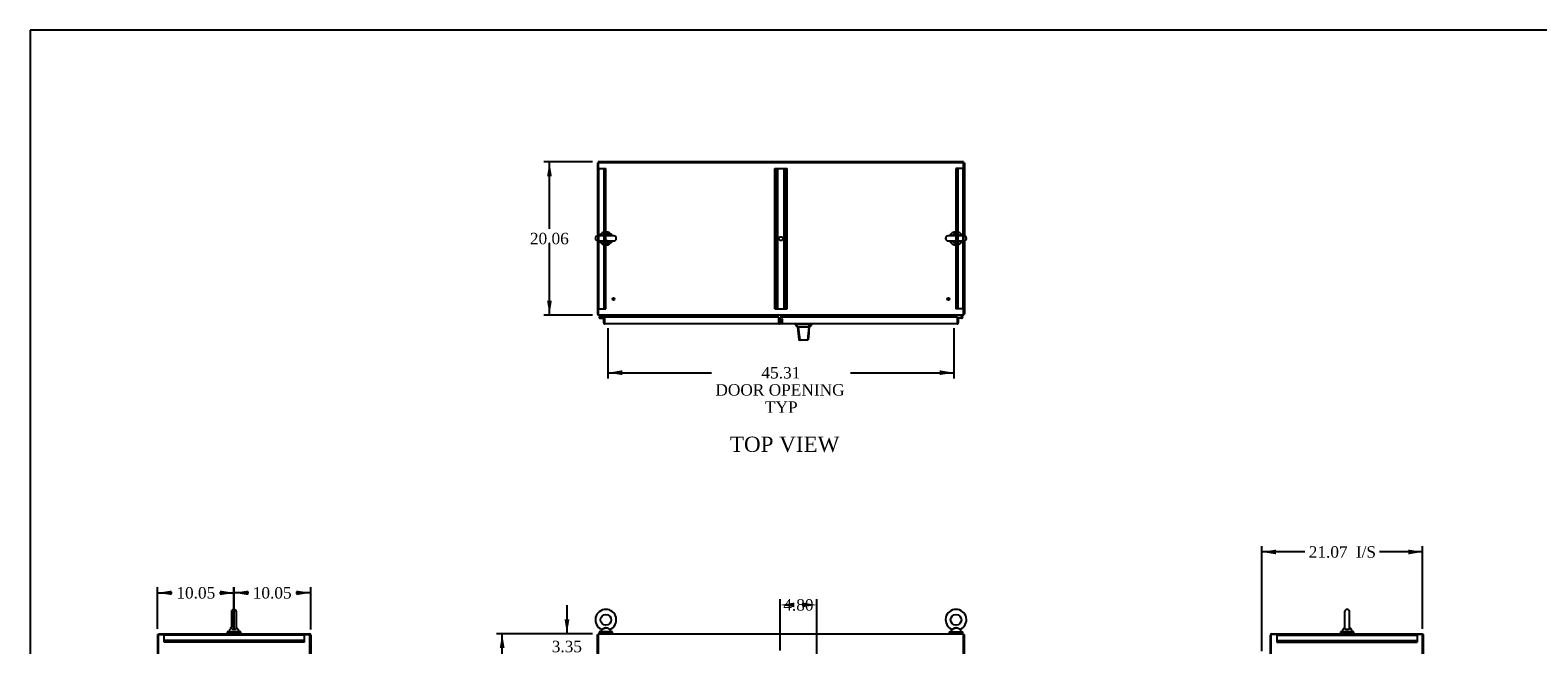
# Model space of a CAD drawing. Header units: inches. Extents: x 1 to 359, y -2 to 239.
# Tile 7 of 13: x 1 to 199, y 158 to 239. Entities that reach past the tile are written whole.
import ezdxf
from ezdxf.enums import TextEntityAlignment as Align
from ezdxf.lldxf.tags import DXFTag

# ---------------------------------------------------------------- set-up
doc = ezdxf.new("R2010")
doc.units = ezdxf.units.IN
doc.header["$MEASUREMENT"] = 0
for name, color, linetype in [('COM42890-2', 7, 'Continuous'), ('COM44038', 7, 'Continuous'), ('COM48812', 7, 'Continuous'), ('COM54578-79', 7, 'Continuous'), ('COM56746-5', 7, 'Continuous'), ('COM71120-3', 7, 'Continuous'), ('COM71121-3', 7, 'Continuous'), ('COM71122-4', 7, 'Continuous'), ('Default', 7, 'Continuous'), ('DV1_Default', 7, 'Continuous'), ('GSK11033', 7, 'Continuous'), ('HAN13066', 7, 'Continuous'), ('SCS00680', 7, 'Continuous'), ('STD21878', 7, 'Continuous'), ('WAF25362', 7, 'Continuous'), ('WAM254785', 7, 'Continuous')]:
    doc.layers.add(name, color=color, linetype=linetype)
doc.styles.add('SEACAD_Times_New_Roman', font='times.ttf')
tags = doc.linetypes.add('HIDDEN2', pattern=[0.1875, 0.125, -0.0625]).pattern_tags.tags
tags[6:7] = [DXFTag(74, 4), DXFTag(75, 0), DXFTag(340, '0'), DXFTag(46, 0.0), DXFTag(50, 0.0), DXFTag(44, 0.0), DXFTag(45, 0.0)]
tags[4:5] = [DXFTag(74, 4), DXFTag(75, 0), DXFTag(340, '0'), DXFTag(46, 0.0), DXFTag(50, 0.0), DXFTag(44, 0.0), DXFTag(45, 0.0)]
doc.dimstyles.new('HAMMOND_(STH_-_300x200)', dxfattribs={"dimtxt": 1.5, "dimasz": 1.875, "dimexe": 0.75, "dimexo": 0.75, "dimgap": 0.375, "dimtad": 0, "dimtih": 1, "dimtoh": 1, "dimzin": 0, "dimdsep": 46, "dimtxsty": 'SEACAD_Times_New_Roman', "dimblk1": '_SE_FILLED', "dimblk2": '_SE_FILLED', "dimsah": 1, "dimcen": 0.75, "dimadec": 0, "dimazin": 0, "dimtfac": 0.8, "dimtofl": 0, "dimtmove": 0, "dimatfit": 3, "dimfxl": 1, "dimtolj": 1, "dimtzin": 0, "dimarcsym": 0})

# ---------------------------------------------------------------- blocks, each defined once
blk = doc.blocks.new('DMBLK483')
at = {"layer": 'DV1_Default', "linetype": 'Continuous'}
for points in [[(101.44, 163.88), (99.57, 163.57), (101.44, 163.26)], [(102.49, 163.88), (102.49, 163.26), (104.37, 163.57)]]:
    blk.add_hatch(color=7, dxfattribs=at).paths.add_polyline_path(points)
at = {"layer": 'DV1_Default', "color": 7, "linetype": 'Continuous'}
for p, q in [((99.57, 157.58), (99.57, 164.32)), ((104.37, 156.08), (104.37, 164.32))]:
    blk.add_line(p, q, dxfattribs=at)
at = {"layer": 'DV1_Default', "color": 7, "linetype": 'Continuous', "style": 'SEACAD_Times_New_Roman'}
blk.add_text('4.80', height=1.5, dxfattribs=at).set_placement((99.98, 164.32), align=Align.TOP_LEFT)
blk = doc.blocks.new('_SE_FILLED')
at = {"color": 0}
blk.add_line((0, 0), (-1, 0), dxfattribs=at)
blk.add_solid([(0, 0), (-1, -0.1665), (-1, 0.1665), (0, 0)], dxfattribs=at)
blk = doc.blocks.new('SE2')
at = {"layer": 'COM42890-2', "color": 7, "linetype": 'HIDDEN2'}
for p, q in [((75.74, 202.37), (75.74, 220.75)), ((75.74, 220.75), (75.88, 220.75)), ((75.84, 202.37), (75.84, 220.75)), ((75.88, 220.75), (76.6, 220.75)), ((76.52, 202.37), (76.52, 220.75)), ((76.6, 220.75), (76.74, 220.75)), ((76.65, 202.37), (76.65, 220.75)), ((76.74, 202.37), (76.74, 220.75)), ((98.86, 202.37), (98.86, 220.75)), ((98.86, 220.75), (99, 220.75)), ((98.96, 202.37), (98.96, 220.75)), ((99, 220.75), (100.35, 220.75)), ((99.18, 202.37), (99.18, 220.75)), ((99.28, 202.37), (99.28, 220.75)), ((100.08, 202.37), (100.08, 220.75)), ((100.17, 202.37), (100.17, 220.75)), ((100.35, 220.75), (100.49, 220.75)), ((100.39, 202.37), (100.39, 220.75)), ((100.49, 202.37), (100.49, 220.75)), ((122.75, 220.75), (122.61, 220.75)), ((122.61, 220.75), (122.61, 202.37)), ((122.71, 220.75), (122.71, 202.37)), ((123.47, 220.75), (122.75, 220.75)), ((122.83, 220.75), (122.83, 202.37)), ((123.61, 220.75), (123.47, 220.75)), ((123.52, 220.75), (123.52, 202.37)), ((123.61, 220.75), (123.61, 202.37)), ((75.84, 211.81), (75.74, 211.81)), ((123.61, 211.81), (123.52, 211.81)), ((75.74, 211.31), (75.84, 211.31)), ((123.52, 211.31), (123.61, 211.31)), ((75.74, 202.37), (75.88, 202.37)), ((75.88, 202.37), (76.6, 202.37)), ((76.6, 202.37), (76.74, 202.37)), ((98.86, 202.37), (99, 202.37)), ((99, 202.37), (100.35, 202.37)), ((100.35, 202.37), (100.49, 202.37)), ((122.75, 202.37), (122.61, 202.37)), ((123.47, 202.37), (122.75, 202.37)), ((123.61, 202.37), (123.47, 202.37))]:
    blk.add_line(p, q, dxfattribs=at)
blk.add_circle((99.68, 211.56), 0.25, dxfattribs=at)
at = {"layer": 'COM44038', "color": 7, "linetype": 'Continuous'}
for p, q in [((76.46, 201.13), (76.55, 201.13)), ((76.46, 200.52), (76.46, 201.13)), ((76.55, 200.46), (76.51, 200.41)), ((99.41, 201.26), (76.55, 201.26)), ((76.55, 201.26), (76.55, 200.52)), ((76.55, 200.73), (76.55, 201.13)), ((76.55, 200.52), (76.55, 200.52)), ((76.55, 200.52), (76.55, 200.41)), ((76.55, 200.52), (76.55, 200.46)), ((99.41, 200.38), (76.6, 200.38)), ((76.6, 200.38), (76.6, 200.38)), ((76.6, 200.38), (76.6, 200.38)), ((76.6, 200.38), (76.6, 200.38)), ((99.41, 200.52), (99.41, 201.26)), ((99.41, 200.52), (99.41, 200.38))]:
    blk.add_line(p, q, dxfattribs=at)
for centre, start, end in [((76.6, 200.52), 180, 232.4964), ((76.6, 200.52), 232.4964, 269.8439), ((76.6, 200.52), 269.9238, 270), ((99.41, 200.52), 270, 340.2274)]:
    blk.add_arc(centre, 0.143, start, end, dxfattribs=at)
blk.add_open_spline([(76.55, 200.41), (76.56, 200.4), (76.57, 200.39), (76.58, 200.39), (76.59, 200.38), (76.59, 200.38), (76.6, 200.38), (76.6, 200.38)], degree=3, knots=[0, 0, 0, 0, 0.5, 0.5, 0.75, 0.75, 1, 1, 1, 1], dxfattribs=at)
at = {"layer": 'COM48812', "color": 7, "linetype": 'Continuous'}
for p, q in [((123.61, 221.6), (75.74, 221.6)), ((75.74, 221.6), (75.74, 221.48)), ((123.61, 221.6), (123.61, 221.48))]:
    blk.add_line(p, q, dxfattribs=at)
at = {"layer": 'COM54578-79', "color": 7, "linetype": 'Continuous'}
for p, q in [((76.11, 201.54), (75.94, 201.38)), ((76.02, 201.37), (76.13, 201.48)), ((76.13, 201.48), (76.83, 201.48)), ((76.83, 201.48), (76.83, 201.54)), ((122.53, 201.48), (122.53, 201.54)), ((123.22, 201.48), (122.53, 201.48)), ((123.42, 201.29), (123.22, 201.48)), ((123.25, 201.54), (123.46, 201.33)), ((75.94, 201.38), (75.9, 201.33)), ((75.91, 201.26), (75.91, 201.23)), ((75.99, 201.31), (75.96, 201.31)), ((75.96, 201.18), (75.99, 201.18)), ((75.97, 201.13), (76.55, 201.13)), ((76.01, 201.36), (76.02, 201.37)), ((76.55, 201.19), (76.01, 201.19)), ((76.04, 201.23), (76.04, 201.26)), ((76.04, 201.24), (76.09, 201.23)), ((76.55, 201.13), (76.55, 201.13)), ((122.8, 201.19), (123.26, 201.19)), ((123.31, 201.13), (122.8, 201.13)), ((122.8, 201.13), (122.8, 201.13)), ((123.26, 201.25), (123.32, 201.25)), ((123.28, 201.19), (123.26, 201.19)), ((123.31, 201.13), (123.38, 201.13))]:
    blk.add_line(p, q, dxfattribs=at)
blk.add_circle((123.38, 201.25), 0.05, dxfattribs=at)
for centre, radius, start, end in [((75.97, 201.25), 0.117, 354.7841, 270), ((75.96, 201.26), 0.05, 90, 180), ((75.96, 201.23), 0.05, 180, 270), ((75.97, 201.25), 0.135, 68.9858, 104.9706), ((75.99, 201.26), 0.05, 0, 90), ((75.99, 201.23), 0.05, 270, 0), ((75.97, 201.25), 0.117, 331.9602, 354.7841), ((123.38, 201.25), 0.117, 47.608, 180), ((123.38, 201.25), 0.117, 180, 47.608), ((123.38, 201.25), 0.135, 204.0421, 240.0736), ((123.38, 201.25), 0.055, 48.8041, 180), ((123.38, 201.25), 0.055, 180, 48.8041)]:
    blk.add_arc(centre, radius, start, end, dxfattribs=at)
at = {"layer": 'COM56746-5', "color": 7, "linetype": 'Continuous'}
for p, q in [((99.57, 201.26), (99.57, 200.52)), ((122.8, 201.26), (99.57, 201.26)), ((99.57, 200.38), (99.57, 200.52)), ((122.75, 200.38), (99.57, 200.38)), ((122.75, 200.38), (122.75, 200.38)), ((122.75, 200.38), (122.75, 200.38)), ((122.8, 200.52), (122.8, 201.26)), ((122.89, 201.13), (122.8, 201.13)), ((122.8, 201.13), (122.8, 200.73)), ((122.8, 200.52), (122.8, 200.52)), ((122.8, 200.46), (122.8, 200.52)), ((122.8, 200.52), (122.8, 200.41)), ((122.8, 200.46), (122.84, 200.41)), ((122.89, 201.13), (122.89, 200.52))]:
    blk.add_line(p, q, dxfattribs=at)
at = {"layer": 'COM56746-5', "color": 7, "linetype": 'HIDDEN2'}
for p, q in [((99.9, 200.48), (99.57, 200.48)), ((99.69, 200.38), (99.69, 200.48)), ((99.8, 200.52), (99.8, 201.04)), ((99.9, 201.04), (99.8, 201.04)), ((99.8, 200.52), (99.9, 200.52)), ((99.9, 200.52), (99.9, 201.04)), ((99.94, 200.48), (99.94, 200.38)), ((102.23, 200.48), (102.23, 200.38)), ((102.43, 200.48), (102.43, 200.38)), ((102.46, 200.48), (102.46, 200.38)), ((102.8, 200.38), (102.8, 200.48)), ((102.83, 200.48), (102.83, 200.38)), ((103.03, 200.48), (103.03, 200.38)), ((122.75, 200.48), (122.75, 200.38)), ((122.75, 200.38), (122.75, 200.48)), ((122.8, 200.52), (122.8, 200.52))]:
    blk.add_line(p, q, dxfattribs=at)
for centre, radius, start, end in [((99.94, 200.52), 0.143, 180, 270), ((99.94, 200.52), 0.048, 180, 270), ((122.75, 200.52), 0.048, 270.2269, 0), ((122.75, 200.52), 0.048, 270.2269, 0), ((122.75, 200.52), 0.048, 270, 270.2269)]:
    blk.add_arc(centre, radius, start, end, dxfattribs=at)
at = {"layer": 'COM56746-5', "color": 7, "linetype": 'Continuous'}
for start, end in [(270.1561, 307.5036), (270, 270.0762), (307.5036, 0)]:
    blk.add_arc((122.75, 200.52), 0.143, start, end, dxfattribs=at)
at = {"layer": 'COM56746-5', "color": 7, "linetype": 'HIDDEN2'}
for points, knots in [([(122.75, 200.38), (122.75, 200.39), (122.75, 200.4), (122.75, 200.4), (122.75, 200.41), (122.75, 200.42), (122.75, 200.43), (122.75, 200.43), (122.75, 200.43), (122.75, 200.44), (122.75, 200.44), (122.75, 200.44), (122.75, 200.44), (122.75, 200.44), (122.75, 200.44), (122.75, 200.44), (122.75, 200.45), (122.75, 200.45), (122.76, 200.45), (122.76, 200.45), (122.76, 200.45), (122.76, 200.45), (122.76, 200.45), (122.76, 200.45), (122.76, 200.45), (122.77, 200.45), (122.77, 200.45), (122.78, 200.45), (122.78, 200.45), (122.78, 200.46), (122.79, 200.46), (122.79, 200.46), (122.8, 200.46), (122.8, 200.46)], [0, 0, 0, 0, 0.177326, 0.177326, 0.177326, 0.361936, 0.361936, 0.361936, 0.415585, 0.415585, 0.415585, 0.453863, 0.453863, 0.453863, 0.484573, 0.484573, 0.484573, 0.502992, 0.502992, 0.502992, 0.521366, 0.521366, 0.521366, 0.589423, 0.589423, 0.589423, 0.722321, 0.722321, 0.722321, 0.860756, 0.860756, 0.860756, 1, 1, 1, 1]), ([(122.8, 200.46), (122.79, 200.46), (122.79, 200.46), (122.77, 200.45), (122.77, 200.45), (122.76, 200.45), (122.76, 200.45), (122.76, 200.45), (122.76, 200.45), (122.76, 200.45), (122.76, 200.45), (122.75, 200.45), (122.75, 200.44), (122.75, 200.44), (122.75, 200.44), (122.75, 200.44), (122.75, 200.43), (122.75, 200.43), (122.75, 200.42), (122.75, 200.4), (122.75, 200.39), (122.75, 200.38)], [0, 0, 0, 0, 0.25, 0.25, 0.375, 0.375, 0.4375, 0.4375, 0.46875, 0.46875, 0.5, 0.5, 0.53125, 0.53125, 0.5625, 0.5625, 0.625, 0.625, 0.75, 0.75, 1, 1, 1, 1])]:
    blk.add_open_spline(points, degree=3, knots=knots, dxfattribs=at)
at = {"layer": 'COM56746-5', "color": 7, "linetype": 'Continuous'}
blk.add_open_spline([(122.8, 200.41), (122.79, 200.4), (122.78, 200.39), (122.77, 200.39), (122.77, 200.38), (122.76, 200.38), (122.76, 200.38), (122.75, 200.38)], degree=3, knots=[0, 0, 0, 0, 0.5, 0.5, 0.75, 0.75, 1, 1, 1, 1], dxfattribs=at)
at = {"layer": 'COM71120-3', "color": 7, "linetype": 'Continuous'}
for p, q in [((123.61, 221.48), (123.71, 221.48)), ((123.71, 221.48), (123.71, 211.91)), ((123.71, 211.26), (123.71, 201.64)), ((123.61, 201.64), (123.71, 201.64)), ((122.43, 201.26), (122.43, 201.45))]:
    blk.add_line(p, q, dxfattribs=at)
for centre, radius, start, end in [((122.52, 201.45), 0.19, 150, 180), ((122.52, 201.45), 0.095, 90, 180), ((123.52, 201.73), 0.19, 300, 330)]:
    blk.add_arc(centre, radius, start, end, dxfattribs=at)
at = {"layer": 'COM71121-3', "color": 7, "linetype": 'Continuous'}
for p, q in [((75.65, 221.48), (75.65, 211.91)), ((75.65, 221.48), (75.74, 221.48)), ((75.65, 211.26), (75.65, 201.64)), ((75.65, 201.64), (75.74, 201.64)), ((76.93, 201.45), (76.93, 201.26))]:
    blk.add_line(p, q, dxfattribs=at)
for centre, radius, start, end in [((75.84, 201.73), 0.19, 210, 240), ((76.83, 201.45), 0.095, 0, 90), ((76.83, 201.45), 0.19, 0, 30)]:
    blk.add_arc(centre, radius, start, end, dxfattribs=at)
at = {"layer": 'COM71122-4', "color": 7, "linetype": 'Continuous'}
for p, q in [((123.61, 221.48), (75.74, 221.48)), ((75.74, 221.48), (75.74, 211.92)), ((123.61, 211.92), (123.61, 221.48)), ((75.74, 211.26), (75.74, 201.73)), ((123.61, 201.73), (123.61, 211.26)), ((75.74, 201.73), (75.74, 201.54)), ((123.61, 201.54), (75.74, 201.54)), ((77.02, 201.54), (77.02, 201.45)), ((122.33, 201.45), (122.33, 201.54)), ((123.61, 201.54), (123.61, 201.73)), ((77.02, 201.26), (77.02, 201.45)), ((122.33, 201.45), (122.33, 201.26))]:
    blk.add_line(p, q, dxfattribs=at)
at = {"layer": 'GSK11033', "color": 7, "linetype": 'Continuous'}
for p, q in [((76.55, 200.73), (76.55, 200.73)), ((76.55, 200.73), (76.55, 200.48)), ((76.55, 200.48), (76.55, 200.48)), ((99.57, 200.73), (99.41, 200.73)), ((99.57, 200.48), (99.41, 200.48)), ((99.57, 200.73), (99.46, 200.73)), ((99.46, 200.73), (99.46, 200.48)), ((99.57, 200.48), (99.46, 200.48)), ((99.55, 200.73), (99.55, 200.78)), ((99.55, 200.78), (99.57, 200.78)), ((122.8, 200.73), (122.8, 200.48)), ((122.8, 200.73), (122.8, 200.73)), ((122.8, 200.48), (122.8, 200.48))]:
    blk.add_line(p, q, dxfattribs=at)
at = {"layer": 'HAN13066', "color": 7, "linetype": 'Continuous'}
for p, q in [((101.54, 200.38), (101.54, 200.3)), ((101.54, 200.3), (101.61, 200.3)), ((101.64, 200.3), (101.92, 199.95)), ((101.73, 200.3), (101.65, 200.3)), ((103.35, 200.3), (101.73, 200.3)), ((101.84, 199.95), (101.85, 199.95)), ((101.92, 199.95), (101.85, 199.95)), ((101.97, 199.95), (101.92, 199.95)), ((101.92, 199.95), (102.14, 198.31)), ((102.06, 199.95), (101.97, 199.95)), ((103.34, 199.95), (102.06, 199.95)), ((103.34, 199.95), (103.17, 198.31)), ((103.37, 199.95), (103.34, 199.95)), ((103.53, 200.3), (103.35, 200.3)), ((103.38, 199.95), (103.37, 199.95)), ((103.39, 199.95), (103.38, 199.95)), ((103.39, 199.95), (103.42, 199.95)), ((103.61, 200.3), (103.53, 200.3)), ((103.61, 200.3), (103.72, 200.3)), ((103.72, 200.3), (103.72, 200.38)), ((102.02, 198.32), (102.02, 198.32)), ((102.18, 198.27), (102.08, 198.27)), ((103.12, 198.27), (102.18, 198.27)), ((103.18, 198.27), (103.12, 198.27)), ((103.24, 198.32), (103.24, 198.32))]:
    blk.add_line(p, q, dxfattribs=at)
for centre, radius, start, end in [((97.75, 196.67), 5.25, 38.6173, 43.7666), ((41.38, 205.99), 62.32, 353.4784, 354.4341), ((115.84, 189.76), 16.06, 138.9673, 140.6254), ((102.08, 198.33), 0.06, 185.9929, 270.0075), ((103.12, 198.32), 0.0554, 272.131, 348.8293), ((103.18, 198.33), 0.06, 269.9911, 354.4242)]:
    blk.add_arc(centre, radius, start, end, dxfattribs=at)
for points in [[(101.85, 199.95), (101.91, 199.4), (101.97, 198.86), (102.02, 198.32)], [(103.39, 199.95), (103.34, 199.4), (103.29, 198.86), (103.24, 198.32)], [(103.35, 200.3), (103.34, 200.18), (103.34, 200.06), (103.34, 199.95)]]:
    blk.add_open_spline(points, degree=3, dxfattribs=at)
blk.add_open_spline([(102.14, 198.31), (102.14, 198.3), (102.15, 198.29), (102.16, 198.27), (102.17, 198.27), (102.18, 198.27)], degree=3, knots=[0, 0, 0, 0, 0.5, 0.5, 1, 1, 1, 1], dxfattribs=at)
at = {"layer": 'SCS00680', "color": 7, "linetype": 'Continuous'}
for p, q in [((77.78, 211.92), (75.71, 211.92)), ((123.65, 211.92), (121.58, 211.92)), ((75.71, 211.26), (77.78, 211.26)), ((121.58, 211.26), (123.65, 211.26))]:
    blk.add_line(p, q, dxfattribs=at)
for centre, radius, start, end in [((75.71, 211.59), 0.331, 90, 270), ((76.74, 211.59), 0.625, 32.0055, 147.9945), ((77.78, 211.59), 0.331, 270, 90), ((121.58, 211.59), 0.331, 90, 270), ((122.61, 211.59), 0.625, 32.0055, 147.9945), ((123.65, 211.59), 0.331, 270, 90), ((76.74, 211.59), 0.625, 212.0055, 327.9945), ((122.61, 211.59), 0.625, 212.0055, 327.9945)]:
    blk.add_arc(centre, radius, start, end, dxfattribs=at)
for points, knots in [([(76.96, 211.26), (76.95, 211.26), (76.95, 211.25), (76.91, 211.25), (76.89, 211.25), (76.82, 211.25), (76.79, 211.25), (76.74, 211.25), (76.72, 211.25), (76.7, 211.25)], [0.74467138, 0.74467138, 0.74467138, 0.74467138, 0.75, 0.75, 0.78125, 0.78125, 0.8125, 0.8125, 0.83073551, 0.83073551, 0.83073551, 0.83073551]), ([(122.83, 211.26), (122.83, 211.26), (122.82, 211.26), (122.78, 211.25), (122.76, 211.25), (122.69, 211.25), (122.66, 211.25), (122.61, 211.25), (122.59, 211.25), (122.57, 211.25)], [0.74297042, 0.74297042, 0.74297042, 0.74297042, 0.75, 0.75, 0.78125, 0.78125, 0.8125, 0.8125, 0.83073551, 0.83073551, 0.83073551, 0.83073551])]:
    blk.add_open_spline(points, degree=3, knots=knots, dxfattribs=at)
at = {"layer": 'STD21878', "color": 7, "linetype": 'HIDDEN2'}
for centre, radius in [((77.74, 203.64), 0.141), ((77.74, 203.64), 0.125), ((121.61, 203.64), 0.141), ((121.61, 203.64), 0.125)]:
    blk.add_circle(centre, radius, dxfattribs=at)
at = {"layer": 'WAF25362', "color": 7, "linetype": 'Continuous'}
for centre, start, end in [((76.74, 211.59), 22.2452, 157.7548), ((122.61, 211.59), 22.2452, 157.7548), ((76.74, 211.59), 202.2452, 337.7548), ((122.61, 211.59), 202.2452, 337.7548)]:
    blk.add_arc(centre, 0.875, start, end, dxfattribs=at)
blk = doc.blocks.new('SE4')
at = {"layer": 'COM42890-2', "color": 7, "linetype": 'HIDDEN2'}
for p, q in [((18.86, 159.56), (18.86, 159.7)), ((27.76, 159.7), (18.86, 159.7)), ((37.24, 159.6), (18.86, 159.6)), ((18.86, 158.84), (18.86, 159.56)), ((37.24, 158.92), (18.86, 158.92)), ((18.86, 158.7), (18.86, 158.84)), ((37.24, 158.79), (18.86, 158.79)), ((37.24, 158.7), (18.86, 158.7)), ((27.8, 159.7), (27.8, 159.6)), ((37.24, 159.7), (28.03, 159.7)), ((28.3, 159.6), (28.3, 159.7)), ((37.24, 159.56), (37.24, 159.7)), ((37.24, 158.84), (37.24, 159.56)), ((37.24, 158.7), (37.24, 158.84))]:
    blk.add_line(p, q, dxfattribs=at)
at = {"layer": 'COM48812', "color": 7, "linetype": 'Continuous'}
for q in [(18.01, 69.83), (18.13, 159.7)]:
    blk.add_line((18.01, 159.7), q, dxfattribs=at)
at = {"layer": 'COM71121-3', "color": 7, "linetype": 'Continuous'}
for p, q in [((18.13, 69.83), (18.13, 159.7)), ((18.13, 159.7), (37.97, 159.7)), ((37.97, 156.45), (37.97, 159.7))]:
    blk.add_line(p, q, dxfattribs=at)
at = {"layer": 'COM71122-4', "color": 7, "linetype": 'Continuous'}
for p, q in [((18.13, 159.79), (37.88, 159.79)), ((18.13, 159.7), (18.13, 159.79)), ((38.07, 159.6), (38.07, 156.45))]:
    blk.add_line(p, q, dxfattribs=at)
blk.add_arc((37.88, 159.6), 0.19, 0, 90, dxfattribs=at)
at = {"layer": 'SCS00680', "color": 7, "linetype": 'Continuous'}
for p, q in [((27.69, 162.65), (27.69, 160.58)), ((28.35, 160.58), (28.35, 162.65)), ((27.4, 160.21), (27.4, 160.09)), ((27.68, 160.57), (27.41, 160.25)), ((27.69, 160.58), (27.69, 160.58)), ((28.35, 160.58), (28.35, 160.58)), ((28.63, 160.25), (28.36, 160.57)), ((28.65, 160.09), (28.65, 160.21))]:
    blk.add_line(p, q, dxfattribs=at)
for centre, radius, start, end in [((28.02, 162.65), 0.331, 0, 180), ((27.46, 160.21), 0.06, 140.3214, 180), ((27.46, 160.09), 0.06, 180, 270), ((28.59, 160.09), 0.06, 270, 0), ((28.59, 160.21), 0.06, 0, 39.6786)]:
    blk.add_arc(centre, radius, start, end, dxfattribs=at)
for points, knots in [([(27.68, 160.57), (27.68, 160.57), (27.67, 160.57), (27.66, 160.56), (27.65, 160.56), (27.64, 160.57), (27.64, 160.57), (27.63, 160.58), (27.63, 160.58), (27.63, 160.59), (27.63, 160.59), (27.63, 160.59), (27.63, 160.59), (27.63, 160.59), (27.63, 160.59), (27.63, 160.59), (27.63, 160.59)], [0, 0, 0, 0, 0.00737631, 0.01614781, 0.02509528, 0.03308383, 0.03959875, 0.04510915, 0.04969256, 0.05326384, 0.05547897, 0.05688247, 0.05843928, 0.06095841, 0.06641983, 0.06756377, 0.06756377, 0.06756377, 0.06756377]), ([(27.69, 160.59), (27.69, 160.59), (27.69, 160.58), (27.69, 160.57), (27.69, 160.56), (27.7, 160.52), (27.71, 160.49), (27.76, 160.44), (27.8, 160.41), (27.9, 160.38), (27.97, 160.37), (28.1, 160.37), (28.16, 160.38), (28.21, 160.4)], [0.7025269, 0.7025269, 0.7025269, 0.7025269, 0.71875, 0.71875, 0.75, 0.75, 0.8125, 0.8125, 0.875, 0.875, 0.9375, 0.9375, 1, 1, 1, 1]), ([(28.21, 160.4), (28.25, 160.42), (28.29, 160.45), (28.33, 160.5), (28.34, 160.53), (28.35, 160.56), (28.35, 160.57), (28.35, 160.58), (28.35, 160.59), (28.35, 160.59)], [0, 0, 0, 0, 0.0625, 0.0625, 0.125, 0.125, 0.15625, 0.15625, 0.1689288, 0.1689288, 0.1689288, 0.1689288])]:
    blk.add_open_spline(points, degree=3, knots=knots, dxfattribs=at)
at = {"layer": 'WAF25362', "color": 7, "linetype": 'Continuous'}
for p, q in [((28.9, 160.03), (27.15, 160.03)), ((27.15, 160.03), (27.15, 159.92)), ((28.9, 159.92), (28.9, 160.03)), ((28.9, 159.92), (27.15, 159.92))]:
    blk.add_line(p, q, dxfattribs=at)
at = {"layer": 'WAM254785', "color": 7, "linetype": 'Continuous'}
for p, q in [((27.27, 159.92), (27.27, 159.79)), ((28.77, 159.79), (28.77, 159.92))]:
    blk.add_line(p, q, dxfattribs=at)
blk = doc.blocks.new('SE5')
at = {"layer": 'COM42890-2', "color": 7, "linetype": 'HIDDEN2'}
for p, q in [((164.63, 159.7), (164.63, 159.56)), ((164.63, 159.7), (173.84, 159.7)), ((164.63, 159.6), (183.01, 159.6)), ((164.63, 159.56), (164.63, 158.84)), ((164.63, 158.92), (183.01, 158.92)), ((164.63, 158.84), (164.63, 158.7)), ((164.63, 158.79), (183.01, 158.79)), ((164.63, 158.7), (183.01, 158.7)), ((173.57, 159.7), (173.57, 159.6)), ((174.07, 159.6), (174.07, 159.7)), ((174.11, 159.7), (183.01, 159.7)), ((183.01, 159.7), (183.01, 159.56)), ((183.01, 159.56), (183.01, 158.84)), ((183.01, 158.84), (183.01, 158.7))]:
    blk.add_line(p, q, dxfattribs=at)
at = {"layer": 'COM48812', "color": 7, "linetype": 'Continuous'}
for p, q in [((183.86, 159.7), (183.74, 159.7)), ((183.86, 69.83), (183.86, 159.7))]:
    blk.add_line(p, q, dxfattribs=at)
at = {"layer": 'COM71120-3', "color": 7, "linetype": 'Continuous'}
for p, q in [((183.74, 159.7), (163.9, 159.7)), ((163.9, 156.45), (163.9, 159.7)), ((183.74, 69.83), (183.74, 159.7))]:
    blk.add_line(p, q, dxfattribs=at)
at = {"layer": 'COM71122-4', "color": 7, "linetype": 'Continuous'}
for p, q in [((163.8, 156.45), (163.8, 159.6)), ((163.99, 159.79), (183.74, 159.79)), ((183.74, 159.7), (183.74, 159.79))]:
    blk.add_line(p, q, dxfattribs=at)
blk.add_arc((163.99, 159.6), 0.19, 90, 180, dxfattribs=at)
at = {"layer": 'SCS00680', "color": 7, "linetype": 'Continuous'}
for p, q in [((173.52, 162.65), (173.52, 160.58)), ((174.18, 160.58), (174.18, 162.65)), ((173.22, 160.21), (173.22, 160.09)), ((173.51, 160.57), (173.24, 160.25)), ((174.46, 160.25), (174.19, 160.57)), ((174.47, 160.09), (174.47, 160.21))]:
    blk.add_line(p, q, dxfattribs=at)
for centre, radius, start, end in [((173.85, 162.65), 0.331, 0, 180), ((173.28, 160.21), 0.06, 140.3214, 180), ((173.28, 160.09), 0.06, 180, 270), ((174.41, 160.09), 0.06, 270, 0), ((174.41, 160.21), 0.06, 0, 39.6786)]:
    blk.add_arc(centre, radius, start, end, dxfattribs=at)
for points, knots in [([(174.19, 160.57), (174.19, 160.57), (174.19, 160.57), (174.19, 160.55), (174.19, 160.54), (174.18, 160.5), (174.17, 160.47), (174.13, 160.41), (174.09, 160.38), (173.99, 160.34), (173.93, 160.33), (173.8, 160.32), (173.74, 160.33), (173.66, 160.36), (173.63, 160.37), (173.59, 160.39), (173.58, 160.41), (173.54, 160.45), (173.52, 160.48), (173.51, 160.53), (173.51, 160.54), (173.51, 160.56), (173.51, 160.57), (173.51, 160.57), (173.51, 160.57), (173.51, 160.57)], [0.318155, 0.318155, 0.318155, 0.318155, 0.34375, 0.34375, 0.375, 0.375, 0.4375, 0.4375, 0.5, 0.5, 0.5625, 0.5625, 0.625, 0.625, 0.65625, 0.65625, 0.6875, 0.6875, 0.75, 0.75, 0.78125, 0.78125, 0.8125, 0.8125, 0.818429, 0.818429, 0.818429, 0.818429]), ([(173.52, 160.59), (173.52, 160.59), (173.52, 160.57), (173.53, 160.52), (173.54, 160.49), (173.59, 160.44), (173.63, 160.41), (173.73, 160.38), (173.79, 160.37), (173.92, 160.37), (173.98, 160.38), (174.08, 160.42), (174.12, 160.45), (174.16, 160.5), (174.17, 160.53), (174.18, 160.57), (174.18, 160.59), (174.18, 160.59)], [0.1949606, 0.1949606, 0.1949606, 0.1949606, 0.25, 0.25, 0.3125, 0.3125, 0.375, 0.375, 0.4375, 0.4375, 0.5, 0.5, 0.5625, 0.5625, 0.625, 0.625, 0.6746485, 0.6746485, 0.6746485, 0.6746485])]:
    blk.add_open_spline(points, degree=3, knots=knots, dxfattribs=at)
at = {"layer": 'WAF25362', "color": 7, "linetype": 'Continuous'}
for p, q in [((174.72, 160.03), (172.97, 160.03)), ((172.97, 160.03), (172.97, 159.92)), ((174.72, 159.92), (174.72, 160.03)), ((174.72, 159.92), (172.97, 159.92))]:
    blk.add_line(p, q, dxfattribs=at)
at = {"layer": 'WAM254785', "color": 7, "linetype": 'Continuous'}
for p, q in [((173.1, 159.92), (173.1, 159.79)), ((174.6, 159.79), (174.6, 159.92))]:
    blk.add_line(p, q, dxfattribs=at)
blk = doc.blocks.new('DMBLK485')
at = {"layer": 'Default', "linetype": 'Continuous'}
for points in [[(69.04, 219.73), (69.66, 219.73), (69.35, 221.6)], [(69.04, 203.42), (69.35, 201.54), (69.66, 203.42)]]:
    blk.add_hatch(color=7, dxfattribs=at).paths.add_polyline_path(points)
at = {"layer": 'Default', "color": 7, "linetype": 'Continuous'}
for p, q in [((74.99, 221.6), (68.6, 221.6)), ((69.35, 212.85), (69.35, 221.6)), ((69.35, 201.54), (69.35, 210.82)), ((74.99, 201.54), (68.6, 201.54))]:
    blk.add_line(p, q, dxfattribs=at)
at = {"layer": 'Default', "color": 7, "linetype": 'Continuous', "style": 'SEACAD_Times_New_Roman'}
blk.add_text('20.06', height=1.5, dxfattribs=at).set_placement((66.79, 212.32), align=Align.TOP_LEFT)
blk = doc.blocks.new('DMBLK486')
at = {"layer": 'Default', "linetype": 'Continuous'}
for points in [[(78.9, 193.68), (78.9, 194.31), (77.02, 193.99)], [(120.46, 193.68), (122.33, 193.99), (120.46, 194.31)]]:
    blk.add_hatch(color=7, dxfattribs=at).paths.add_polyline_path(points)
at = {"layer": 'Default', "color": 7, "linetype": 'Continuous'}
for p, q in [((77.02, 199.83), (77.02, 193.24)), ((122.33, 199.83), (122.33, 193.24)), ((77.02, 193.99), (90.57, 193.99)), ((108.79, 193.99), (122.33, 193.99))]:
    blk.add_line(p, q, dxfattribs=at)
at = {"layer": 'Default', "color": 7, "linetype": 'Continuous', "style": 'SEACAD_Times_New_Roman'}
for s, p in [('45.31', (97.12, 194.74)), ('DOOR OPENING ', (91.09, 192.49)), ('TYP', (97.58, 190.24))]:
    blk.add_text(s, height=1.5, dxfattribs=at).set_placement(p, align=Align.TOP_LEFT)
blk = doc.blocks.new('DMBLK489')
at = {"layer": 'Default', "linetype": 'Continuous'}
for points in [[(71.33, 161.67), (71.64, 159.79), (71.96, 161.67)], [(71.33, 154.57), (71.96, 154.57), (71.64, 156.45)]]:
    blk.add_hatch(color=7, dxfattribs=at).paths.add_polyline_path(points)
at = {"layer": 'Default', "color": 7, "linetype": 'Continuous'}
for p, q in [((71.64, 163.54), (71.64, 159.79)), ((74.99, 159.79), (70.89, 159.79)), ((74.99, 156.45), (70.89, 156.45)), ((71.64, 156.45), (71.64, 152.7))]:
    blk.add_line(p, q, dxfattribs=at)
at = {"layer": 'Default', "color": 7, "linetype": 'Continuous', "style": 'SEACAD_Times_New_Roman'}
blk.add_text('3.35', height=1.5, dxfattribs=at).set_placement((69.65, 158.87), align=Align.TOP_LEFT)
blk = doc.blocks.new('DMBLK490')
at = {"layer": 'Default', "linetype": 'Continuous'}
for points in [[(62.84, 157.92), (63.47, 157.92), (63.16, 159.79)], [(62.84, 71.61), (63.16, 69.73), (63.47, 71.61)]]:
    blk.add_hatch(color=7, dxfattribs=at).paths.add_polyline_path(points)
at = {"layer": 'Default', "color": 7, "linetype": 'Continuous'}
for p, q in [((74.99, 159.79), (62.41, 159.79)), ((63.16, 116.04), (63.16, 159.79)), ((63.16, 69.73), (63.16, 114.01)), ((74.99, 69.73), (62.41, 69.73))]:
    blk.add_line(p, q, dxfattribs=at)
at = {"layer": 'Default', "color": 7, "linetype": 'Continuous', "style": 'SEACAD_Times_New_Roman'}
blk.add_text('90.06', height=1.5, dxfattribs=at).set_placement((60.6, 115.51), align=Align.TOP_LEFT)
blk = doc.blocks.new('DMBLK500')
at = {"layer": 'Default', "linetype": 'Continuous'}
for points in [[(164.55, 170.82), (162.67, 170.51), (164.55, 170.19)], [(181.86, 170.82), (181.86, 170.19), (183.74, 170.51)]]:
    blk.add_hatch(color=7, dxfattribs=at).paths.add_polyline_path(points)
at = {"layer": 'Default', "color": 7, "linetype": 'Continuous'}
for p, q in [((162.67, 157.52), (162.67, 171.26)), ((168.3, 170.51), (162.67, 170.51)), ((183.74, 170.51), (178.11, 170.51)), ((183.74, 160.45), (183.74, 171.26))]:
    blk.add_line(p, q, dxfattribs=at)
at = {"layer": 'Default', "color": 7, "linetype": 'Continuous', "style": 'SEACAD_Times_New_Roman'}
for s, p in [('21.07', (168.82, 171.26)), ('I/S', (174.99, 171.26))]:
    blk.add_text(s, height=1.5, dxfattribs=at).set_placement(p, align=Align.TOP_LEFT)
blk = doc.blocks.new('DMBLK505')
at = {"layer": 'Default', "linetype": 'Continuous'}
for points in [[(19.88, 165.46), (18.01, 165.15), (19.88, 164.84)], [(26.18, 165.46), (26.18, 164.84), (28.05, 165.15)]]:
    blk.add_hatch(color=7, dxfattribs=at).paths.add_polyline_path(points)
at = {"layer": 'Default', "color": 7, "linetype": 'Continuous'}
for p, q in [((18.01, 160.45), (18.01, 165.9)), ((18.01, 165.15), (19.94, 165.15)), ((26.11, 165.15), (28.05, 165.15)), ((28.05, 160.35), (28.05, 165.9))]:
    blk.add_line(p, q, dxfattribs=at)
at = {"layer": 'Default', "color": 7, "linetype": 'Continuous', "style": 'SEACAD_Times_New_Roman'}
blk.add_text('10.05', height=1.5, dxfattribs=at).set_placement((20.47, 165.9), align=Align.TOP_LEFT)
blk = doc.blocks.new('DMBLK506')
at = {"layer": 'Default', "linetype": 'Continuous'}
for points in [[(29.9, 165.46), (28.02, 165.15), (29.9, 164.84)], [(36.19, 165.46), (36.19, 164.84), (38.07, 165.15)]]:
    blk.add_hatch(color=7, dxfattribs=at).paths.add_polyline_path(points)
at = {"layer": 'Default', "color": 7, "linetype": 'Continuous'}
for p, q in [((28.02, 160.67), (28.02, 165.9)), ((29.96, 165.15), (28.02, 165.15)), ((38.07, 165.15), (36.13, 165.15)), ((38.07, 160.35), (38.07, 165.9))]:
    blk.add_line(p, q, dxfattribs=at)
at = {"layer": 'Default', "color": 7, "linetype": 'Continuous', "style": 'SEACAD_Times_New_Roman'}
blk.add_text('10.05', height=1.5, dxfattribs=at).set_placement((30.48, 165.9), align=Align.TOP_LEFT)
blk = doc.blocks.new('BORDER')
at = {"layer": 'Default', "color": 7, "linetype": 'Continuous'}
for p, q in [((0, 27.86), (-41.86, 27.86)), ((-41.86, 27.86), (-41.86, 0))]:
    blk.add_line(p, q, dxfattribs=at)
blk = doc.blocks.new('SE')
at = {"layer": 'COM71120-3', "color": 7, "linetype": 'Continuous'}
for p in [(123.612, 159.699), (123.707, 156.449)]:
    blk.add_line(p, (123.707, 159.699), dxfattribs=at)
at = {"layer": 'COM71121-3', "color": 7, "linetype": 'Continuous'}
for p, q in [((75.647, 156.449), (75.647, 159.699)), ((75.647, 159.699), (75.742, 159.699))]:
    blk.add_line(p, q, dxfattribs=at)
at = {"layer": 'COM71122-4', "color": 7, "linetype": 'Continuous'}
for p, q in [((75.742, 159.794), (123.612, 159.794)), ((75.742, 159.794), (75.742, 159.604)), ((75.742, 159.604), (75.742, 156.449)), ((123.612, 159.604), (123.612, 159.794)), ((123.612, 156.449), (123.612, 159.604))]:
    blk.add_line(p, q, dxfattribs=at)
at = {"layer": 'SCS00680', "color": 7, "linetype": 'Continuous'}
for p, q in [((76.117, 160.207), (76.117, 160.088)), ((76.196, 160.324), (76.131, 160.245)), ((77.353, 160.245), (77.287, 160.325)), ((77.367, 160.088), (77.367, 160.207)), ((121.987, 160.207), (121.987, 160.088)), ((122.066, 160.324), (122.001, 160.245)), ((123.223, 160.245), (123.157, 160.325)), ((123.237, 160.088), (123.237, 160.207))]:
    blk.add_line(p, q, dxfattribs=at)
for centre in [(76.742, 161.617), (122.612, 161.617)]:
    blk.add_circle(centre, 0.704, dxfattribs=at)
for centre, radius, start, end in [((76.742, 161.617), 1.367, 294.01573, 245.99918), ((122.612, 161.617), 1.367, 294.01573, 245.99918), ((76.177, 160.207), 0.06, 140.32138, 180), ((76.177, 160.088), 0.06, 180, 270), ((76.172, 160.342), 0.03, 297.89156, 61.95204), ((77.307, 160.088), 0.06, 270, 0), ((77.307, 160.207), 0.06, 0, 39.67862), ((122.047, 160.207), 0.06, 140.32138, 180), ((122.047, 160.088), 0.06, 180, 270), ((122.042, 160.342), 0.03, 297.89156, 61.95204), ((123.177, 160.088), 0.06, 270, 0), ((123.177, 160.207), 0.06, 0, 39.67862)]:
    blk.add_arc(centre, radius, start, end, dxfattribs=at)
for points, knots in [([(76.184, 160.369), (76.184, 160.369), (76.184, 160.369), (76.184, 160.369), (76.185, 160.369), (76.185, 160.37)], [0.9340981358, 0.9340981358, 0.9340981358, 0.9340981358, 0.9375, 0.9375, 0.9436464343, 0.9436464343, 0.9436464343, 0.9436464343]), ([(76.186, 160.315), (76.186, 160.316), (76.189, 160.317), (76.216, 160.331), (76.274, 160.362), (76.354, 160.405), (76.453, 160.459), (76.559, 160.514), (76.662, 160.559), (76.724, 160.561), (76.753, 160.561)], [0, 0, 0, 0, 0.0644396, 0.1870756, 0.3135619, 0.4485543, 0.5961621, 0.758698, 0.9019789, 1, 1, 1, 1]), ([(76.251, 160.402), (76.29, 160.421), (76.341, 160.446), (76.448, 160.499), (76.506, 160.527), (76.594, 160.563), (76.624, 160.574), (76.686, 160.589), (76.719, 160.594), (76.815, 160.591), (76.877, 160.569), (76.994, 160.52), (77.052, 160.491), (77.158, 160.439), (77.208, 160.414), (77.278, 160.379), (77.3, 160.369), (77.3, 160.369)], [0, 0, 0, 0, 0.0625, 0.0625, 0.125, 0.125, 0.15625, 0.15625, 0.1875, 0.1875, 0.25, 0.25, 0.3125, 0.3125, 0.375, 0.375, 0.43426278, 0.43426278, 0.43426278, 0.43426278]), ([(122.054, 160.369), (122.054, 160.369), (122.054, 160.369), (122.054, 160.369), (122.055, 160.369), (122.055, 160.37)], [0.9340981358, 0.9340981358, 0.9340981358, 0.9340981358, 0.9375, 0.9375, 0.9436464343, 0.9436464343, 0.9436464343, 0.9436464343]), ([(122.056, 160.315), (122.056, 160.316), (122.059, 160.317), (122.086, 160.331), (122.144, 160.362), (122.224, 160.405), (122.323, 160.459), (122.429, 160.514), (122.532, 160.559), (122.594, 160.561), (122.623, 160.561)], [0, 0, 0, 0, 0.0644396, 0.1870756, 0.3135619, 0.4485543, 0.5961621, 0.758698, 0.9019789, 1, 1, 1, 1]), ([(122.121, 160.402), (122.16, 160.421), (122.211, 160.446), (122.318, 160.499), (122.376, 160.527), (122.464, 160.563), (122.494, 160.574), (122.556, 160.589), (122.589, 160.594), (122.685, 160.591), (122.747, 160.569), (122.864, 160.52), (122.922, 160.491), (123.028, 160.439), (123.078, 160.414), (123.148, 160.379), (123.17, 160.369), (123.17, 160.369)], [0, 0, 0, 0, 0.0625, 0.0625, 0.125, 0.125, 0.15625, 0.15625, 0.1875, 0.1875, 0.25, 0.25, 0.3125, 0.3125, 0.375, 0.375, 0.43426278, 0.43426278, 0.43426278, 0.43426278])]:
    blk.add_open_spline(points, degree=3, knots=knots, dxfattribs=at)
at = {"layer": 'WAF25362', "color": 7, "linetype": 'Continuous'}
for p, q in [((77.617, 160.028), (75.867, 160.028)), ((75.867, 160.028), (75.867, 159.919)), ((77.617, 159.919), (77.617, 160.028)), ((121.737, 160.028), (123.487, 160.028)), ((121.737, 160.028), (121.737, 159.919)), ((123.487, 159.919), (123.487, 160.028)), ((77.617, 159.919), (75.867, 159.919)), ((121.737, 159.919), (123.487, 159.919))]:
    blk.add_line(p, q, dxfattribs=at)
at = {"layer": 'WAM254785', "color": 7, "linetype": 'Continuous'}
for p, q in [((75.992, 159.919), (75.992, 159.794)), ((77.492, 159.794), (77.492, 159.919)), ((121.862, 159.919), (121.862, 159.794)), ((123.362, 159.794), (123.362, 159.919))]:
    blk.add_line(p, q, dxfattribs=at)
at = {"layer": 'DV1_Default', "color": 7, "linetype": 'Continuous'}
dim = blk.add_linear_dim(base=(99.57, 163.571), p1=(104.37, 155.327), p2=(99.57, 156.827), text='\\A1;<>', dimstyle='HAMMOND_(STH_-_300x200)', dxfattribs=at)
dim.commit()
dim.dimension.update_dxf_attribs({"geometry": 'DMBLK483', "text_midpoint": (101.97, 163.571), "dimtype": 160})

msp = doc.modelspace()

# ---------------------------------------------------------------- block references
at = {"layer": 'Default', "color": 7, "xscale": 8.55, "yscale": 8.55, "zscale": 8.55}
msp.add_blockref('BORDER', (359.223, 0.67), dxfattribs=at)
at = {"layer": 'Default'}
for name in ['SE2', 'SE', 'SE4', 'SE5']:
    msp.add_blockref(name, (0, 0), dxfattribs=at)

# ---------------------------------------------------------------- texts
at = {"layer": 'Default', "color": 7, "linetype": 'Continuous', "style": 'SEACAD_Times_New_Roman'}
msp.add_text('TOP VIEW', height=2, dxfattribs=at).set_placement((92.992, 185.617), align=Align.TOP_LEFT)

# ---------------------------------------------------------------- dimensions: what is measured, and where the dimension line sits
at = {"layer": 'Default', "color": 7, "linetype": 'Continuous'}
for base, p1, p2, angle, text, picture, middle in [((69.348, 201.543), (75.742, 201.543), (75.742, 221.603), 90, '\\A1;<>', 'DMBLK485', (69.348, 211.573)), ((77.022, 193.994), (77.022, 201.448), (122.332, 201.448), 0, '\\A1;<>\\PDOOR OPENING \\XTYP', 'DMBLK486', (99.677, 193.994)), ((71.643936, 159.793781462), (75.74190258, 159.793781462), (75.74190258, 156.448781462), 270, '\\A1;<>', 'DMBLK489', (71.643936, 158.121281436)), ((63.157, 69.734), (75.742, 69.734), (75.742, 159.794), 90, '\\A1;<>', 'DMBLK490', (63.157, 114.764))]:
    dim = msp.add_linear_dim(base=base, p1=p1, p2=p2, angle=angle, text=text, dimstyle='HAMMOND_(STH_-_300x200)', dxfattribs=at)
    dim.commit()
    dim.dimension.update_dxf_attribs({"geometry": picture, "text_midpoint": middle, "dimtype": 161})
for base, p1, p2, text, picture, middle in [((162.671, 170.507), (183.738, 159.699), (162.671, 156.771), '\\A1;<> I/S', 'DMBLK500', (173.204, 170.507)), ((28.051222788, 165.1501859), (18.006222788, 159.698781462), (28.051222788, 159.603781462), '\\A1;<>', 'DMBLK505', (23.028722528, 165.1501859)), ((28.0207, 165.1502), (38.0662, 159.6038), (28.0207, 159.9188), '\\A1;<>', 'DMBLK506', (33.0435, 165.1502))]:
    dim = msp.add_linear_dim(base=base, p1=p1, p2=p2, text=text, dimstyle='HAMMOND_(STH_-_300x200)', dxfattribs=at)
    dim.commit()
    dim.dimension.update_dxf_attribs({"geometry": picture, "text_midpoint": middle, "dimtype": 160})

doc.saveas('drawing.dxf')
